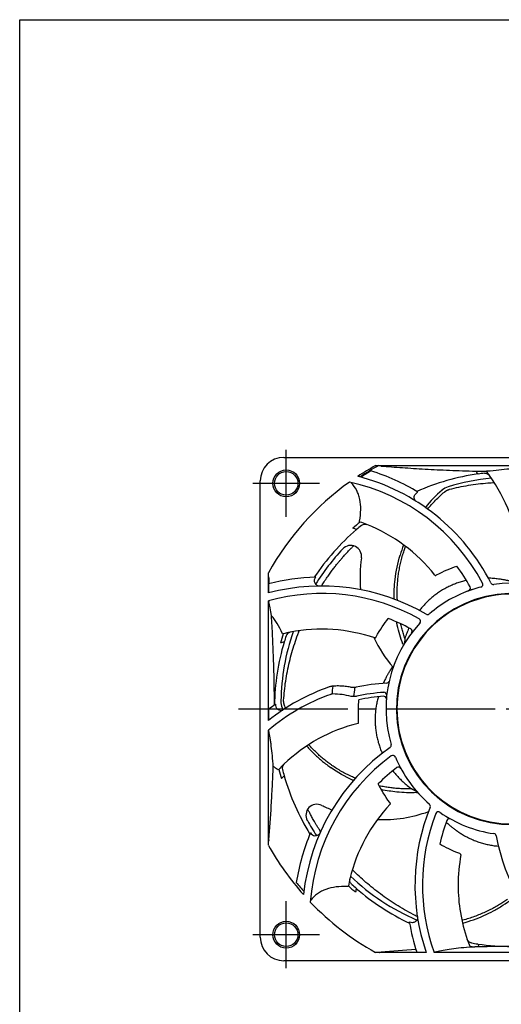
# Model space of a CAD drawing. Header units: millimetres. Extents: x 0 to 420, y 0 to 297.
# Tile 1 of 6: x 0 to 88, y 117 to 297. Entities that reach past the tile are written whole.
import ezdxf

# ---------------------------------------------------------------- set-up
doc = ezdxf.new("R2010")
doc.units = ezdxf.units.MM
doc.linetypes.add('CENTER', pattern=[27, 20, -2, 3, -2])
doc.linetypes.add('HS', pattern=[0])

msp = doc.modelspace()

# ---------------------------------------------------------------- linework, layer by layer
at = {"color": 7, "linetype": 'HS'}
for p, q in [((0, 297), (420, 297)), ((0, 0), (0, 297))]:
    msp.add_line(p, q, dxfattribs=at)
at = {"color": 7, "linetype": 'CENTER'}
for p, q in [((48.75, 206.14), (48.75, 218.36)), ((54.86, 212.25), (42.64, 212.25)), ((141, 171), (39, 171)), ((48.75, 123.64), (48.75, 135.86)), ((54.86, 129.75), (42.64, 129.75))]:
    msp.add_line(p, q, dxfattribs=at)
at = {"color": 7}
for p, q in [((48.3, 217), (131.7, 217)), ((65.09, 215.5), (92.56, 215.5)), ((83.42, 214.49), (85.34, 214.49)), ((44, 129.3), (44, 212.7)), ((45.5, 192.21), (45.5, 195.91)), ((45.58, 194.91), (45.58, 193.89)), ((45.54, 193.88), (45.54, 192.22)), ((45.5, 168.9), (45.5, 190.79)), ((60.69, 174.96), (60.7, 174.95)), ((45.54, 170.96), (45.54, 168.93)), ((45.5, 146.09), (45.5, 167.13)), ((74.36, 126.5), (65.09, 126.5)), ((66.09, 126.58), (72.63, 126.58)), ((72.64, 126.54), (74.34, 126.54)), ((99.24, 126.5), (75.81, 126.5)), ((84.02, 127.51), (83.25, 127.51)), ((131.7, 125), (48.3, 125))]:
    msp.add_line(p, q, dxfattribs=at)
for centre, radius in [((48.75, 212.25), 2.45), ((48.75, 212.25), 2.15), ((48.75, 129.75), 2.45), ((48.75, 129.75), 2.15)]:
    msp.add_circle(centre, radius, dxfattribs=at)
for centre, radius, start, end in [((48.3, 212.7), 4.3, 90, 180), ((90, 171), 51, 119.2438, 123.5033), ((90, 171), 50.71, 118.6487, 123.2077), ((90, 171), 50.57, 120.6172, 123.0723), ((52.45, 176.83), 39.5, 58.8942, 72.6286), ((61.56, 196.2), 28.5, 38.506, 39.9119), ((61.56, 196.2), 30, 35.6428, 37.5554), ((90, 171), 51, 125.5748, 150.7562), ((52.45, 176.83), 36.52, 28.0819, 77.5366), ((52.45, 176.83), 37.89, 27.0125, 75.6347), ((90, 171), 43.4, 98.1472, 113.5806), ((90.5, 171.54), 41.87, 95.7794, 106.8634), ((90, 171), 43.38, 96.6024, 98.1336), ((61.56, 196.2), 30, 5.7318, 35.6428), ((90, 171), 43.19, 113.3855, 113.4741), ((79.22, 208.74), 3, 106.8634, 131.1414), ((90, 171), 44.01, 129.0585, 131.351), ((52.45, 176.83), 30, 68.3701, 70.8913), ((90, 171), 43.4, 130.8744, 146.3078), ((52.45, 176.83), 28.5, 71.2333, 72.6981), ((90, 171), 43.38, 129.3297, 130.8609), ((52.45, 176.83), 30, 38.4588, 68.3701), ((89.64, 171.64), 41.87, 136.8751, 148.0002), ((60.54, 198.9), 2, 351.6285, 136.8751), ((87.25, 194.97), 25, 171.6285, 184.9299), ((52.45, 176.83), 34.18, 28.8522, 36.4486), ((55.26, 155.6), 39.5, 91.6215, 104.2495), ((90, 171), 43.19, 146.1127, 146.2014), ((55.26, 155.6), 37.89, 59.7398, 104.9299), ((90, 171), 23, 108.2948, 130.9296), ((90, 171), 23, 104.2246, 111.7891), ((81.95, 193.08), 0.5, 290.0376, 28.8522), ((84.23, 193.78), 0.5, 284.2246, 28.0819), ((86.65, 194.26), 0.5, 207.0125, 278.2023), ((90, 171), 23, 38.77, 98.2023), ((55.26, 155.6), 36.52, 60.8092, 105.5036), ((90, 171), 21.1, 91.3578, 0.5016), ((90, 171), 21, 21.4681, 0.1469), ((55.26, 155.6), 34.18, 61.5794, 69.1758), ((72.83, 187.04), 0.5, 316.9519, 60.8092), ((74.6, 188.75), 0.5, 239.7398, 310.9296), ((55.26, 155.6), 30, 71.1828, 101.0974), ((90, 171), 23, 136.9519, 196.3842), ((71.29, 185.22), 0.5, 322.7649, 61.5794), ((90, 171), 44.01, 161.7857, 164.0782), ((89.64, 171.64), 41.87, 161.198, 178.8634), ((55.26, 155.6), 30, 101.0974, 103.6186), ((90, 171), 43.38, 162.057, 163.5882), ((49.68, 184.06), 1, 101.0874, 162.0552), ((87.25, 194.97), 25, 205.8709, 220.7414), ((90, 171), 43.4, 163.6017, 179.0351), ((55.26, 155.6), 28.5, 103.9606, 105.4254), ((93.39, 191.51), 24.86, 200.4199, 200.8985), ((69.1, 139.26), 37.89, 109.2033, 128.5338), ((90, 171), 33, 172.7554, 175.2343), ((90, 171), 29, 172.1748, 175.5039), ((69.1, 139.26), 36.52, 93.1164, 101.9257), ((67.09, 176.23), 0.5, 273.1164, 347.1425), ((69.1, 139.26), 36.52, 109.4885, 130.266), ((69.1, 139.26), 34.88, 94.1063, 102.2951), ((69.1, 139.26), 34.18, 94.3067, 101.9031), ((66.57, 172.85), 0.5, 355.4922, 94.3067), ((66.64, 173.56), 0.5, 353.7493, 94.1063), ((69.1, 139.26), 39.5, 124.3488, 126.6233), ((90, 171), 43.19, 178.84, 178.9287), ((47.81, 171.76), 1, 173.2307, 288.0111), ((50.77, 172.41), 3, 178.8634, 203.1414), ((69.1, 139.26), 30, 103.9095, 133.8253), ((89.58, 133), 37.89, 125.1943, 173.8165), ((67.45, 164.37), 0.5, 305.1943, 16.3842), ((89.58, 133), 36.52, 126.2638, 175.7184), ((68.27, 162.04), 0.5, 22.4064, 126.2638), ((90, 171), 23, 202.4064, 229.1342), ((69.1, 139.26), 30, 133.8246, 136.3459), ((49.02, 160.18), 1, 133.8147, 194.7824), ((89.58, 133), 34.18, 127.034, 134.6304), ((69.29, 159.89), 0.5, 28.2195, 127.034), ((90, 171), 44.01, 194.513, 196.8055), ((69.1, 139.26), 28.5, 136.6879, 138.1527), ((90, 171), 43.38, 194.7842, 196.3155), ((90, 171), 43.4, 196.329, 211.7624), ((71.54, 180.56), 24.86, 272.4199, 272.8985), ((54.36, 151.6), 2, 63.6285, 208.8751), ((66.36, 175.79), 25, 243.6285, 248.3357), ((89.58, 133), 30, 136.6367, 166.5519), ((110.12, 138.8), 37.82, 157.8725, 198.9735), ((74.62, 153.23), 0.5, 337.8725, 49.1342), ((66.36, 175.79), 25, 267.8806, 289.6792), ((110.19, 138.81), 36.52, 158.991, 199.6945), ((76.57, 151.72), 0.5, 55.1337, 158.991), ((90, 171), 23, 235.1337, 261.8763), ((89.28, 170.86), 41.87, 208.8751, 213.3102), ((110.19, 138.81), 34.18, 159.7612, 167.3576), ((78.59, 150.46), 0.5, 60.9467, 159.7612), ((89.58, 133), 39.5, 157.076, 170.8104), ((90, 171), 43.19, 211.5673, 211.6559), ((54.09, 148.84), 1, 206.8945, 323.6876), ((86.68, 147.74), 0.5, 10.5598, 81.8763), ((124.28, 154.75), 37.75, 190.5598, 228.4342), ((90, 171), 51, 209.2438, 221.6852), ((110.19, 138.81), 30, 169.3643, 180), ((89.28, 170.86), 41.87, 226.6026, 246.5946), ((90, 171), 50.57, 218.799, 221.3036), ((89.58, 133), 30, 166.5519, 169.0732), ((90, 171), 44.01, 227.2403, 229.5328), ((90, 171), 43.38, 227.5115, 229.0427), ((110.19, 138.81), 30, 180, 199.2792), ((89.58, 133), 28.5, 169.4151, 170.8799), ((90, 171), 43.4, 229.0562, 244.4897), ((90, 171), 51, 223.7566, 240.7562), ((110.19, 138.81), 39.5, 189.8033, 198.0945), ((90, 171), 43.19, 244.2946, 244.3832), ((48.3, 129.3), 4.3, 180, 270), ((110.19, 138.81), 30, 199.2792, 201.8004), ((90, 171), 43.38, 260.2388, 261.77), ((110.19, 138.81), 28.5, 202.1424, 203.3462), ((90, 171), 43.4, 261.7835, 270), ((90, 171), 44.01, 259.9676, 261.1834)]:
    msp.add_arc(centre, radius, start, end, dxfattribs=at)
for points, knots in [([(66.09, 215.42), (66.02, 215.43), (65.96, 215.44), (65.88, 215.47), (65.86, 215.48), (65.84, 215.5)], [0, 0, 0, 0, 0.5, 0.5, 0.7495851, 0.7495851, 0.7495851, 0.7495851]), ([(66.09, 215.42), (67.37, 215.32), (68.67, 215.22), (71.35, 215.04), (72.73, 214.95), (75.59, 214.79), (77.07, 214.71), (79.4, 214.61), (80.19, 214.58), (81.79, 214.53), (82.6, 214.5), (83.42, 214.48)], [0, 0, 0, 0, 0.25, 0.25, 0.5, 0.5, 0.75, 0.75, 0.875, 0.875, 1, 1, 1, 1]), ([(85.34, 214.49), (85.34, 214.49), (85.35, 214.5), (85.4, 214.51), (85.44, 214.51), (85.49, 214.52)], [0, 0, 0, 0, 0.5, 0.5, 1, 1, 1, 1]), ([(85.49, 214.52), (87.03, 214.64), (88.38, 214.78), (90.12, 215.01), (90.65, 215.09), (91.6, 215.25), (92.02, 215.33), (92.38, 215.42)], [0, 0, 0, 0, 0.5, 0.5, 0.75, 0.75, 1, 1, 1, 1]), ([(78.62, 211.17), (79.19, 211.31), (80.34, 211.58), (82.09, 211.91), (83.86, 212.16), (85.44, 212.32), (86.42, 212.38), (86.81, 212.4)], [0, 0, 0, 0, 1.755426, 3.539088, 5.33811, 7.126022, 8.294299, 8.294299, 8.294299, 8.294299]), ([(85.01, 214.09), (85.1, 214.11), (85.19, 214.1), (85.36, 214.08), (85.45, 214.05), (85.69, 213.94), (85.84, 213.83), (85.94, 213.68)], [0, 0, 0, 0, 0.25, 0.25, 0.5, 0.5, 1, 1, 1, 1]), ([(62.16, 205.35), (62.43, 206.82), (62.46, 208.14), (62.16, 209.62), (62.08, 209.91), (61.88, 210.46), (61.77, 210.72), (61.38, 211.48), (61.05, 211.94), (60.66, 212.36)], [0, 0, 0, 0, 0.5, 0.5, 0.625, 0.625, 0.75, 0.75, 1, 1, 1, 1]), ([(72.52, 208.94), (72.47, 208.99), (72.33, 209.1), (72.2, 209.36), (72.14, 209.68), (72.2, 210.01), (72.36, 210.31), (72.58, 210.51), (72.74, 210.59), (72.79, 210.62)], [0, 0, 0, 0, 0.097892, 0.259108, 0.417601, 0.576213, 0.738905, 0.907737, 1, 1, 1, 1]), ([(74.62, 207.55), (74.83, 207.82), (75.31, 208.36), (76.06, 209.16), (76.86, 209.94), (77.42, 210.43), (77.7, 210.67)], [9.200502, 9.200502, 9.200502, 9.200502, 10.235147, 11.370161, 12.490485, 13.591463, 13.591463, 13.591463, 13.591463]), ([(77.7, 210.67), (77.73, 210.69), (77.78, 210.73), (77.86, 210.79), (77.93, 210.84), (78, 210.89), (78.07, 210.93), (78.15, 210.98), (78.22, 211.01), (78.3, 211.05), (78.37, 211.08), (78.45, 211.11), (78.53, 211.14), (78.59, 211.16), (78.62, 211.17)], [0, 0, 0, 0, 0.105686, 0.200136, 0.28861, 0.375335, 0.461201, 0.545879, 0.629374, 0.711549, 0.792576, 0.874559, 0.961634, 1.057215, 1.057215, 1.057215, 1.057215]), ([(62.5, 204.56), (62.57, 204.61), (62.65, 204.66), (62.81, 204.73), (62.9, 204.76), (63.16, 204.8), (63.34, 204.78), (63.51, 204.71)], [0, 0, 0, 0, 0.25, 0.25, 0.5, 0.5, 1, 1, 1, 1]), ([(55.2, 193.48), (55.36, 193.74), (55.71, 194.29), (56.24, 195.08), (56.78, 195.84), (57.27, 196.51), (57.73, 197.11), (58.16, 197.64), (58.56, 198.12), (58.93, 198.55), (59.27, 198.94), (59.58, 199.28), (59.87, 199.6), (60.14, 199.88), (60.39, 200.14), (60.62, 200.37), (60.84, 200.58), (60.99, 200.73), (61.07, 200.81), (61.08, 200.82)], [2.955817, 2.955817, 2.955817, 2.955817, 3.864918, 4.893749, 5.817447, 6.650213, 7.402974, 8.085163, 8.70464, 9.26786, 9.780514, 10.247652, 10.673882, 11.063602, 11.420651, 11.748206, 12.049095, 12.325723, 12.38084, 12.38084, 12.38084, 12.38084]), ([(70.23, 200.99), (70.23, 200.98), (69.99, 200.36), (69.77, 199.74), (69.59, 199.12)], [12.358645, 12.358645, 12.358645, 12.358645, 12.391305, 14.333103, 14.333103, 14.333103, 14.333103]), ([(70.18, 199.55), (70.27, 199.82), (70.41, 200.21), (70.55, 200.6), (70.6, 200.71)], [0, 0, 0, 0, 0.861298, 1.237659, 1.237659, 1.237659, 1.237659]), ([(68.5, 191.1), (68.47, 192.29), (68.59, 195), (69.15, 197.67), (69.59, 199.12)], [8.443647, 8.443647, 8.443647, 8.443647, 12.017629, 16.564767, 16.564767, 16.564767, 16.564767]), ([(69.08, 190.87), (69.08, 190.96), (69.06, 191.37), (69.04, 192.1), (69.06, 193.09), (69.11, 194.08), (69.21, 195.09), (69.35, 196.09), (69.54, 197.1), (69.76, 198.11), (69.95, 198.77), (70.05, 199.1)], [7.148175, 7.148175, 7.148175, 7.148175, 7.400394, 8.37327, 9.360113, 10.357734, 11.364391, 12.379853, 13.403591, 14.434784, 15.472236, 15.472236, 15.472236, 15.472236]), ([(70.05, 199.1), (70.07, 199.18), (70.11, 199.32), (70.16, 199.47), (70.18, 199.55)], [0, 0, 0, 0, 0.2311902, 0.4653806, 0.4653806, 0.4653806, 0.4653806]), ([(45.5, 195.16), (45.52, 195.14), (45.53, 195.12), (45.56, 195.04), (45.57, 194.98), (45.58, 194.91)], [0.2502125, 0.2502125, 0.2502125, 0.2502125, 0.5, 0.5, 1, 1, 1, 1]), ([(54.91, 193.45), (54.82, 193.45), (54.73, 193.46), (54.55, 193.51), (54.47, 193.55), (54.24, 193.69), (54.11, 193.83), (53.95, 194.15), (53.91, 194.34), (53.94, 194.7), (54, 194.88), (54.11, 195.03)], [0, 0, 0, 0, 0.125, 0.125, 0.25, 0.25, 0.5, 0.5, 0.75, 0.75, 1, 1, 1, 1]), ([(81.7, 194.51), (81.46, 194.46), (80.93, 194.32), (80.13, 194.07), (79.3, 193.76), (78.51, 193.4), (77.74, 193), (76.99, 192.56), (76.27, 192.07), (75.57, 191.53), (74.9, 190.95), (74.26, 190.33), (73.67, 189.68), (73.3, 189.23), (73.13, 189.01)], [1.079, 1.079, 1.079, 1.079, 1.813374, 2.709023, 3.594973, 4.466762, 5.328754, 6.193617, 7.065497, 7.943653, 8.828797, 9.722163, 10.626073, 11.467508, 11.467508, 11.467508, 11.467508]), ([(75.95, 195.49), (75.95, 195.47), (75.98, 195.43), (76.05, 195.42), (76.11, 195.44), (76.14, 195.45)], [0, 0, 0, 0, 0.2135243, 0.7107974, 1, 1, 1, 1]), ([(90.21, 194.24), (90.18, 194.25), (90.11, 194.27), (90, 194.29), (89.87, 194.33), (89.73, 194.36), (89.56, 194.4), (89.37, 194.45), (89.17, 194.49), (88.94, 194.54), (88.69, 194.59), (88.4, 194.64), (88.09, 194.69), (87.74, 194.74), (87.34, 194.79), (86.9, 194.84), (86.41, 194.88), (86.02, 194.9), (85.79, 194.9), (85.74, 194.9)], [0, 0, 0, 0, 0.100591, 0.214892, 0.345478, 0.497186, 0.669491, 0.859694, 1.069792, 1.301827, 1.558517, 1.84268, 2.159449, 2.516398, 2.913928, 3.354409, 3.844082, 4.390706, 4.529381, 4.529381, 4.529381, 4.529381]), ([(45.5, 190.7), (45.5, 190.7), (45.5, 190.69), (45.55, 190.67), (45.57, 190.64), (45.58, 190.6)], [0.4781487, 0.4781487, 0.4781487, 0.4781487, 0.5, 0.5, 1, 1, 1, 1]), ([(46.06, 188.06), (45.98, 188.57), (45.91, 189.04), (45.75, 189.9), (45.66, 190.28), (45.58, 190.6)], [0, 0, 0, 0, 0.5, 0.5, 1, 1, 1, 1]), ([(46.6, 171.73), (46.59, 173.19), (46.58, 174.65), (46.54, 176.46), (46.53, 176.82), (46.52, 177.54), (46.51, 177.89), (46.48, 178.95), (46.46, 179.64), (46.38, 181.69), (46.33, 183.01), (46.2, 185.58), (46.13, 186.84), (46.06, 188.06)], [0, 0, 0, 0, 0.25, 0.25, 0.3125, 0.3125, 0.375, 0.375, 0.5, 0.5, 0.75, 0.75, 1, 1, 1, 1]), ([(70.09, 182.84), (69.67, 183.97), (69.27, 185.33), (68.99, 186.72), (68.95, 186.92)], [0, 0, 0, 0, 3.622916, 4.239567, 4.239567, 4.239567, 4.239567]), ([(70.46, 183.88), (70.36, 184.16), (70.18, 184.72), (69.93, 185.59), (69.77, 186.21), (69.69, 186.55), (69.68, 186.59)], [0, 0, 0, 0, 0.882619, 1.77948, 2.689457, 2.81385, 2.81385, 2.81385, 2.81385]), ([(71.22, 185.83), (71.21, 185.8), (71.06, 185.48), (70.79, 184.84), (70.56, 184.21), (70.46, 183.88)], [15.186329, 15.186329, 15.186329, 15.186329, 15.257062, 16.241269, 17.274525, 17.274525, 17.274525, 17.274525]), ([(48.28, 172.59), (48.32, 173.17), (48.42, 174.35), (48.64, 176.12), (48.95, 177.88), (49.34, 179.62), (49.78, 181.32), (50.29, 182.98), (50.75, 184.3), (51.04, 185.08), (51.13, 185.31)], [0, 0, 0, 0, 1.755426, 3.539088, 5.33811, 7.126022, 8.880935, 10.609442, 12.32137, 13.088028, 13.088028, 13.088028, 13.088028]), ([(64.94, 184), (64.95, 184), (65, 183.97), (65.06, 184), (65.1, 184.05), (65.12, 184.07)], [0, 0, 0, 0, 0.21083, 0.709809, 1, 1, 1, 1]), ([(70.46, 183.88), (70.46, 183.84), (70.46, 183.77), (70.45, 183.66), (70.44, 183.56), (70.43, 183.46), (70.42, 183.37), (70.4, 183.29), (70.39, 183.23), (70.38, 183.21)], [0, 0, 0, 0, 0.1114902, 0.2214771, 0.3263911, 0.4245732, 0.5150625, 0.599218, 0.6809501, 0.6809501, 0.6809501, 0.6809501]), ([(70.38, 183.21), (70.38, 183.18), (70.36, 183.13), (70.34, 183.06), (70.33, 183.01), (70.32, 182.99)], [0, 0, 0, 0, 0.0804728, 0.1571059, 0.2255569, 0.2255569, 0.2255569, 0.2255569]), ([(67.96, 178.38), (67.95, 178.36), (67.91, 178.3), (67.85, 178.2), (67.78, 178.09), (67.7, 177.96), (67.61, 177.81), (67.51, 177.65), (67.4, 177.47), (67.29, 177.26), (67.16, 177.04), (67.03, 176.79), (66.88, 176.5), (66.72, 176.18), (66.59, 175.91), (66.52, 175.74), (66.49, 175.69)], [0, 0, 0, 0, 0.100591, 0.214892, 0.345478, 0.497186, 0.669491, 0.859694, 1.069792, 1.301827, 1.558517, 1.84268, 2.159449, 2.516398, 2.913928, 3.072043, 3.072043, 3.072043, 3.072043]), ([(68.06, 178.52), (68.04, 178.5), (68.01, 178.45), (67.98, 178.41), (67.96, 178.38)], [0, 0, 0, 0, 0.0758687, 0.1639203, 0.1639203, 0.1639203, 0.1639203]), ([(68.13, 178.63), (68.12, 178.62), (68.09, 178.58), (68.07, 178.54), (68.06, 178.52)], [0, 0, 0, 0, 0.0644114, 0.1355168, 0.1355168, 0.1355168, 0.1355168]), ([(68.28, 178.73), (68.27, 178.73), (68.26, 178.74), (68.23, 178.73), (68.2, 178.71), (68.16, 178.67), (68.14, 178.65), (68.13, 178.63)], [0, 0, 0, 0, 0.0152726, 0.0457772, 0.0849482, 0.1325494, 0.1869832, 0.1869832, 0.1869832, 0.1869832]), ([(57.12, 175.15), (57.08, 175.15), (56.95, 175.14), (56.79, 175.09), (56.67, 175.05), (56.64, 175.04)], [0, 0, 0, 0, 0.282392, 0.82159, 1, 1, 1, 1]), ([(60.69, 174.95), (60.63, 174.96), (60.26, 175.05), (59.56, 175.15), (58.58, 175.22), (57.76, 175.22), (57.28, 175.16), (57.12, 175.15)], [0, 0, 0, 0, 0.044766, 0.319344, 0.595283, 0.872522, 1, 1, 1, 1]), ([(61.55, 175), (61.55, 175), (61.45, 174.97), (61.25, 174.94), (60.98, 174.92), (60.79, 174.94), (60.72, 174.95), (60.7, 174.96)], [0, 0, 0, 0, 0.01538, 0.300179, 0.595251, 0.871376, 1, 1, 1, 1]), ([(61.67, 173.35), (61.58, 173.33), (61.48, 173.31), (61.29, 173.28), (61.19, 173.28), (60.92, 173.27), (60.76, 173.28), (60.62, 173.32)], [0, 0, 0, 0, 0.25, 0.25, 0.5, 0.5, 1, 1, 1, 1]), ([(65.61, 173.26), (65.61, 173.25), (65.53, 172.99), (65.39, 172.43), (65.28, 171.88), (65.22, 171.59)], [5.65715, 5.65715, 5.65715, 5.65715, 5.695107, 6.479551, 7.37535, 7.37535, 7.37535, 7.37535]), ([(48.47, 171.56), (48.46, 171.59), (48.44, 171.65), (48.41, 171.75), (48.38, 171.83), (48.36, 171.92), (48.34, 172), (48.32, 172.08), (48.3, 172.16), (48.29, 172.25), (48.29, 172.33), (48.28, 172.41), (48.28, 172.5), (48.28, 172.56), (48.28, 172.59)], [0, 0, 0, 0, 0.105686, 0.200136, 0.28861, 0.375335, 0.461201, 0.545879, 0.629374, 0.711549, 0.792576, 0.874559, 0.961634, 1.057215, 1.057215, 1.057215, 1.057215]), ([(65.2, 171.44), (65.16, 171.14), (65.08, 170.54), (65.02, 169.64), (65.01, 168.74), (65.05, 167.86), (65.14, 166.99), (65.28, 166.14), (65.48, 165.29), (65.72, 164.45), (66, 163.66), (66.21, 163.15), (66.32, 162.91)], [0, 0, 0, 0, 0.91037, 1.813374, 2.709023, 3.594973, 4.466762, 5.328754, 6.193617, 7.065497, 7.943653, 8.724219, 8.724219, 8.724219, 8.724219]), ([(65.21, 171.48), (65.21, 171.48), (65.21, 171.47), (65.21, 171.45), (65.2, 171.44), (65.2, 171.44)], [0, 0, 0, 0, 0.01302757, 0.0269674, 0.04124195, 0.04124195, 0.04124195, 0.04124195]), ([(65.23, 171.59), (65.22, 171.58), (65.22, 171.55), (65.21, 171.52), (65.21, 171.49), (65.21, 171.48)], [0, 0, 0, 0, 0.0373419, 0.0737193, 0.1085483, 0.1085483, 0.1085483, 0.1085483]), ([(61.89, 168.39), (61.9, 168.39), (61.95, 168.4), (61.99, 168.45), (62, 168.52), (62, 168.55)], [0, 0, 0, 0, 0.209781, 0.709422, 1, 1, 1, 1]), ([(45.5, 167.01), (45.5, 167.01), (45.5, 167.01), (45.55, 167), (45.57, 166.98), (45.58, 166.94)], [0.4795034, 0.4795034, 0.4795034, 0.4795034, 0.5, 0.5, 1, 1, 1, 1]), ([(46.39, 160.47), (46.28, 161.88), (46.16, 163.14), (45.99, 164.5), (45.95, 164.77), (45.88, 165.27), (45.84, 165.51), (45.73, 166.19), (45.66, 166.59), (45.58, 166.94)], [0, 0, 0, 0, 0.5, 0.5, 0.625, 0.625, 0.75, 0.75, 1, 1, 1, 1]), ([(52.47, 164.23), (52.49, 164.22), (52.94, 163.71), (53.89, 162.74), (55.37, 161.43), (56.41, 160.64), (56.95, 160.27)], [8.349004, 8.349004, 8.349004, 8.349004, 8.400292, 10.408272, 12.391305, 14.333103, 14.333103, 14.333103, 14.333103]), ([(56.73, 160.98), (56.5, 161.14), (56.03, 161.5), (55.33, 162.07), (54.62, 162.7), (53.9, 163.39), (53.32, 163.99), (52.98, 164.37), (52.87, 164.49)], [0, 0, 0, 0, 0.861298, 1.764675, 2.711442, 3.70295, 4.737253, 5.228711, 5.228711, 5.228711, 5.228711]), ([(45.58, 147.09), (45.74, 149.12), (45.89, 151.22), (46.1, 154.53), (46.16, 155.66), (46.25, 157.42), (46.28, 158.01), (46.34, 159.22), (46.36, 159.84), (46.39, 160.47)], [0, 0, 0, 0, 0.5, 0.5, 0.75, 0.75, 0.875, 0.875, 1, 1, 1, 1]), ([(57.11, 160.71), (57.04, 160.75), (56.92, 160.84), (56.79, 160.93), (56.73, 160.98)], [0, 0, 0, 0, 0.2311902, 0.4653806, 0.4653806, 0.4653806, 0.4653806]), ([(61.06, 157.95), (61.01, 157.97), (59.57, 158.62), (58.19, 159.41), (56.95, 160.27)], [11.835403, 11.835403, 11.835403, 11.835403, 12.017629, 16.564767, 16.564767, 16.564767, 16.564767]), ([(61.42, 158.35), (61.17, 158.45), (60.61, 158.7), (59.75, 159.12), (58.85, 159.6), (57.97, 160.13), (57.39, 160.51), (57.11, 160.71)], [10.5496, 10.5496, 10.5496, 10.5496, 11.364391, 12.379853, 13.403591, 14.434784, 15.472236, 15.472236, 15.472236, 15.472236]), ([(68.25, 159.71), (68.44, 159.48), (68.83, 159), (69.46, 158.32), (70.15, 157.66), (70.9, 157.01), (71.43, 156.6), (71.71, 156.39)], [12.467241, 12.467241, 12.467241, 12.467241, 13.373067, 14.304821, 15.257062, 16.241269, 17.274525, 17.274525, 17.274525, 17.274525]), ([(71.71, 156.39), (71.41, 156.39), (70.82, 156.39), (69.92, 156.42), (69.02, 156.48), (68.1, 156.57), (67.18, 156.7), (66.39, 156.84), (65.92, 156.94), (65.75, 156.98)], [0, 0, 0, 0, 0.882619, 1.77948, 2.689457, 3.61166, 4.545042, 5.48822, 5.997843, 5.997843, 5.997843, 5.997843]), ([(72.59, 155.72), (71.38, 155.67), (69.22, 155.74), (67.08, 156.07), (66.15, 156.27)], [0, 0, 0, 0, 3.622916, 6.478973, 6.478973, 6.478973, 6.478973]), ([(71.71, 156.39), (71.74, 156.38), (71.81, 156.36), (71.92, 156.32), (72.01, 156.28), (72.1, 156.24), (72.18, 156.2), (72.26, 156.16), (72.31, 156.13), (72.33, 156.11)], [0, 0, 0, 0, 0.1114902, 0.2214771, 0.3263911, 0.4245732, 0.5150625, 0.599218, 0.6809501, 0.6809501, 0.6809501, 0.6809501]), ([(72.33, 156.11), (72.35, 156.1), (72.4, 156.07), (72.46, 156.03), (72.5, 156), (72.51, 155.99)], [0, 0, 0, 0, 0.0804728, 0.1571059, 0.2255569, 0.2255569, 0.2255569, 0.2255569]), ([(67.76, 153.61), (67.77, 153.62), (67.81, 153.65), (67.81, 153.71), (67.78, 153.77), (67.77, 153.8)], [0, 0, 0, 0, 0.209352, 0.709264, 1, 1, 1, 1]), ([(55.05, 148.6), (54.97, 148.73), (54.78, 149.02), (54.49, 149.48), (54.19, 149.96), (53.93, 150.4), (53.7, 150.81), (53.49, 151.18), (53.31, 151.53), (53.14, 151.84), (52.99, 152.14), (52.85, 152.41), (52.76, 152.59), (52.71, 152.69), (52.7, 152.71)], [7.645317, 7.645317, 7.645317, 7.645317, 8.085163, 8.70464, 9.26786, 9.780514, 10.247652, 10.673882, 11.063602, 11.420651, 11.748206, 12.049095, 12.325723, 12.38084, 12.38084, 12.38084, 12.38084]), ([(78.01, 150.34), (78.06, 150.29), (78.22, 150.15), (78.5, 149.89), (78.87, 149.57), (79.3, 149.23), (79.79, 148.86), (80.37, 148.46), (81.03, 148.04), (81.52, 147.76), (81.78, 147.62)], [2.714117, 2.714117, 2.714117, 2.714117, 2.913928, 3.354409, 3.844082, 4.390706, 5.003769, 5.695107, 6.479551, 7.37535, 7.37535, 7.37535, 7.37535]), ([(81.79, 147.62), (81.8, 147.62), (81.82, 147.6), (81.85, 147.59), (81.87, 147.58), (81.88, 147.57)], [0, 0, 0, 0, 0.0373419, 0.0737193, 0.1085483, 0.1085483, 0.1085483, 0.1085483]), ([(45.58, 147.09), (45.57, 147.02), (45.56, 146.96), (45.53, 146.88), (45.52, 146.86), (45.5, 146.84)], [0, 0, 0, 0, 0.5, 0.5, 0.7495851, 0.7495851, 0.7495851, 0.7495851]), ([(81.88, 147.57), (81.89, 147.57), (81.89, 147.57), (81.91, 147.56), (81.91, 147.56), (81.92, 147.55)], [0, 0, 0, 0, 0.01302757, 0.0269674, 0.04124195, 0.04124195, 0.04124195, 0.04124195]), ([(81.92, 147.55), (82.19, 147.42), (82.74, 147.16), (83.57, 146.82), (84.42, 146.53), (85.28, 146.3), (86.13, 146.12), (86.9, 146), (87.38, 145.96), (87.57, 145.94)], [0, 0, 0, 0, 0.91037, 1.813374, 2.709023, 3.594973, 4.466762, 5.328754, 5.915725, 5.915725, 5.915725, 5.915725]), ([(80.7, 144.34), (80.7, 144.36), (80.72, 144.41), (80.68, 144.46), (80.62, 144.5), (80.6, 144.51)], [0, 0, 0, 0, 0.20943, 0.709293, 1, 1, 1, 1]), ([(72.74, 133.08), (72.61, 133.14), (71.95, 133.46), (70.77, 134.09), (69.24, 134.99), (67.76, 135.94), (66.34, 136.93), (64.97, 137.97), (63.66, 139.04), (62.39, 140.15), (61.46, 141.02), (60.96, 141.52), (60.85, 141.63)], [3.124113, 3.124113, 3.124113, 3.124113, 3.539088, 5.33811, 7.126022, 8.880935, 10.609442, 12.32137, 14.018314, 15.702256, 17.373941, 17.838052, 17.838052, 17.838052, 17.838052]), ([(59.96, 138.56), (58.47, 138.61), (57.16, 138.45), (55.74, 137.94), (55.46, 137.82), (54.94, 137.55), (54.7, 137.41), (54, 136.91), (53.59, 136.52), (53.24, 136.07)], [0, 0, 0, 0, 0.5, 0.5, 0.625, 0.625, 0.75, 0.75, 1, 1, 1, 1]), ([(60.12, 138.69), (60.11, 138.65), (60.1, 138.62), (60.05, 138.57), (60.01, 138.55), (59.96, 138.56)], [0, 0, 0, 0, 0.5, 0.5, 1, 1, 1, 1]), ([(60.7, 139.01), (60.63, 139.07), (60.58, 139.14), (60.48, 139.29), (60.44, 139.37), (60.37, 139.62), (60.36, 139.81), (60.4, 139.98)], [0, 0, 0, 0, 0.25, 0.25, 0.5, 0.5, 1, 1, 1, 1]), ([(89.25, 136.26), (89.02, 136.09), (88.54, 135.75), (87.78, 135.27), (86.96, 134.79), (86.08, 134.32), (85.16, 133.87), (84.18, 133.45), (83.17, 133.06), (82.13, 132.71), (81.36, 132.49), (80.95, 132.38), (80.89, 132.37)], [0, 0, 0, 0, 0.861298, 1.764675, 2.711442, 3.70295, 4.737253, 5.803924, 6.886106, 7.980487, 9.098924, 9.279077, 9.279077, 9.279077, 9.279077]), ([(81, 131.87), (81.68, 132.05), (83, 132.46), (84.89, 133.21), (86.69, 134.1), (88.4, 135.11), (89.47, 135.86), (89.99, 136.25)], [4.281542, 4.281542, 4.281542, 4.281542, 6.382859, 8.400292, 10.408272, 12.391305, 14.333103, 14.333103, 14.333103, 14.333103]), ([(72.77, 133.07), (72.79, 132.98), (72.79, 132.89), (72.76, 132.71), (72.74, 132.62), (72.63, 132.37), (72.51, 132.23), (72.21, 132.02), (72.04, 131.96), (71.67, 131.94), (71.49, 131.97), (71.33, 132.05)], [0, 0, 0, 0, 0.125, 0.125, 0.25, 0.25, 0.5, 0.5, 0.75, 0.75, 1, 1, 1, 1]), ([(82.64, 128.25), (82.56, 128.26), (82.47, 128.29), (82.31, 128.36), (82.24, 128.41), (82.03, 128.58), (81.93, 128.73), (81.87, 128.9)], [0, 0, 0, 0, 0.25, 0.25, 0.5, 0.5, 1, 1, 1, 1]), ([(65.84, 126.5), (65.86, 126.52), (65.88, 126.53), (65.96, 126.56), (66.02, 126.57), (66.09, 126.58)], [0.2502125, 0.2502125, 0.2502125, 0.2502125, 0.5, 0.5, 1, 1, 1, 1]), ([(75.9, 126.5), (75.9, 126.5), (75.9, 126.5), (75.92, 126.55), (75.95, 126.57), (75.99, 126.58)], [0.4777959, 0.4777959, 0.4777959, 0.4777959, 0.5, 0.5, 1, 1, 1, 1]), ([(82.26, 127.48), (80.86, 127.35), (79.63, 127.21), (78.06, 126.99), (77.57, 126.91), (76.7, 126.75), (76.32, 126.66), (75.99, 126.58)], [0, 0, 0, 0, 0.5, 0.5, 0.75, 0.75, 1, 1, 1, 1]), ([(90, 127.6), (88.99, 127.6), (87.99, 127.59), (86.5, 127.58), (86, 127.57), (85, 127.55), (84.51, 127.54), (84.01, 127.53)], [0, 0, 0, 0, 0.5, 0.5, 0.75, 0.75, 1, 1, 1, 1])]:
    msp.add_open_spline(points, degree=3, knots=knots, dxfattribs=at)
for points in [[(60.58, 212.43), (60.61, 212.4), (60.64, 212.38), (60.66, 212.36)], [(77.25, 211), (76.15, 210.04), (75.12, 208.98), (74.2, 207.84)], [(62.27, 205.17), (62.2, 205.2), (62.14, 205.26), (62.16, 205.35)], [(76.26, 195.51), (77.61, 196.23), (78.86, 196.75), (79.94, 197.13)], [(45.66, 193.91), (45.63, 194.25), (45.61, 194.58), (45.58, 194.91)], [(76.14, 195.45), (76.18, 195.47), (76.22, 195.48), (76.26, 195.51)], [(48.01, 184.85), (47.47, 186.14), (46.84, 187.22), (46.06, 188.06)], [(65.19, 184.19), (65.94, 185.53), (66.7, 186.64), (67.41, 187.55)], [(48.2, 184.76), (48.12, 184.74), (48.05, 184.76), (48.01, 184.85)], [(65.12, 184.07), (65.15, 184.11), (65.17, 184.15), (65.19, 184.19)], [(70.32, 182.99), (70.27, 182.88), (70.22, 182.76), (70.16, 182.64)], [(68.28, 178.72), (68.28, 178.72), (68.28, 178.72), (68.28, 178.73)], [(68.29, 178.71), (68.29, 178.71), (68.28, 178.71), (68.28, 178.72)], [(68.31, 178.65), (68.3, 178.67), (68.3, 178.69), (68.29, 178.71)], [(57.28, 173.76), (57.18, 173.76), (57.05, 173.73), (56.92, 173.69)], [(60.62, 173.32), (59.52, 173.6), (58.41, 173.74), (57.28, 173.76)], [(48.02, 171.23), (48.07, 171.1), (48.13, 170.98), (48.18, 170.85)], [(48.64, 171.15), (48.59, 171.29), (48.53, 171.42), (48.47, 171.56)], [(62, 168.68), (61.9, 170.21), (61.95, 171.56), (62.05, 172.71)], [(62, 168.55), (62, 168.59), (62, 168.64), (62, 168.68)], [(47.19, 159.95), (46.92, 160.13), (46.65, 160.31), (46.39, 160.47)], [(47.4, 159.97), (47.34, 159.91), (47.27, 159.89), (47.19, 159.95)], [(67.7, 153.91), (66.79, 155.15), (66.1, 156.3), (65.57, 157.33)], [(72.51, 155.99), (72.61, 155.9), (72.7, 155.82), (72.8, 155.73)], [(67.77, 153.8), (67.75, 153.84), (67.73, 153.88), (67.7, 153.91)], [(80.48, 144.57), (79.04, 145.12), (77.84, 145.72), (76.84, 146.29)], [(80.6, 144.51), (80.56, 144.53), (80.52, 144.55), (80.48, 144.57)], [(53.18, 135.98), (53.2, 136.02), (53.22, 136.05), (53.24, 136.07)], [(72.48, 127.03), (70.25, 126.89), (68.13, 126.74), (66.09, 126.58)], [(82.3, 127.49), (82.29, 127.48), (82.28, 127.48), (82.26, 127.48)], [(82.33, 127.66), (82.36, 127.6), (82.35, 127.53), (82.3, 127.49)], [(83.25, 127.51), (82.93, 127.5), (82.61, 127.49), (82.3, 127.49)]]:
    msp.add_open_spline(points, degree=3, dxfattribs=at)

doc.saveas('drawing.dxf')
